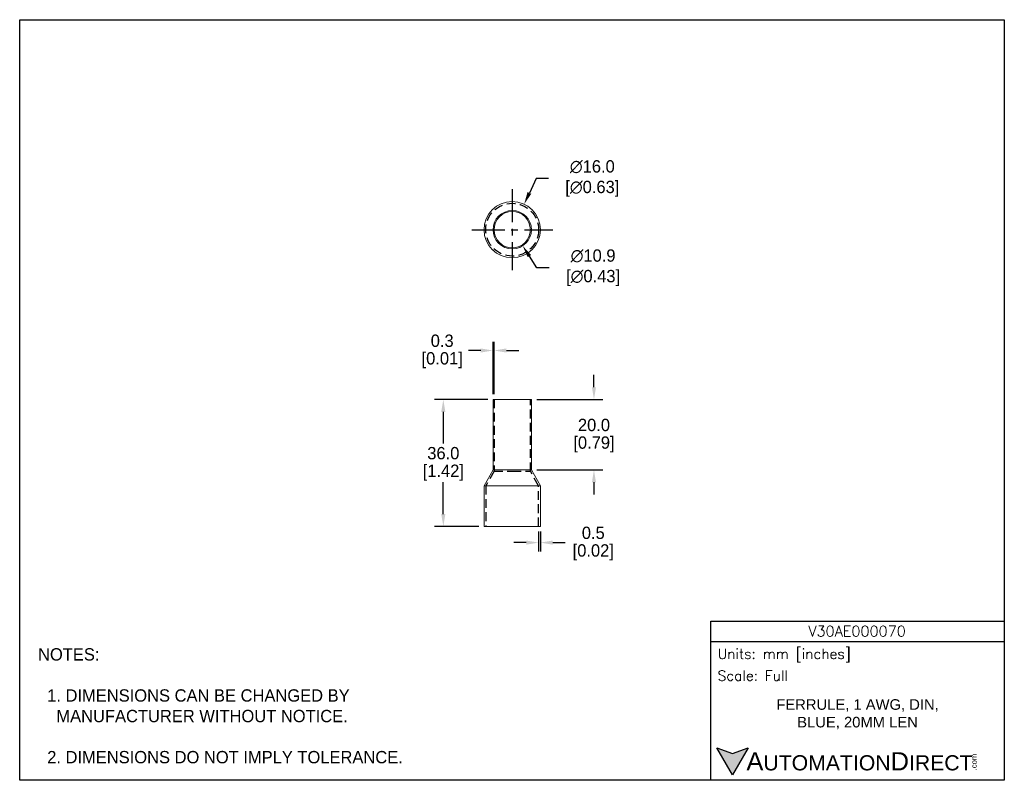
# Model space of a CAD drawing. Header units: inches. Extents: x 0 to 279, y 0 to 216.
import ezdxf

# ---------------------------------------------------------------- set-up
doc = ezdxf.new("R2010")
doc.units = ezdxf.units.IN
doc.header["$LTSCALE"] = 10
doc.header["$MEASUREMENT"] = 0
for name, pattern in [('CENTER', [2, 1.25, -0.25, 0.25, -0.25]), ('HIDDEN', [0.375, 0.25, -0.125]), ('SLD-Solid', [0])]:
    doc.linetypes.add(name, pattern=pattern)
for name, color, linetype in [('CENTER', 40, 'CENTER'), ('DIMENSIONS', 140, 'Continuous'), ('HIDDEN', 102, 'HIDDEN'), ('TEXT', 140, 'Continuous')]:
    doc.layers.add(name, color=color, linetype=linetype)
doc.styles.add('ROMANS', font='romans.shx')
doc.styles.add('型式1', font='txt')
doc.dimstyles.get("Standard").update_dxf_attribs({"dimtxt": 3.5, "dimasz": 3.5, "dimexe": 2.5, "dimexo": 1.5, "dimgap": 1, "dimtad": 0, "dimtih": 1, "dimtoh": 1, "dimdec": 1, "dimzin": 0, "dimdsep": 46, "dimtxsty": 'Standard', "dimcen": 0, "dimadec": 0, "dimazin": 0, "dimtfac": 1, "dimtdec": 1, "dimtofl": 0, "dimtmove": 0, "dimatfit": 3, "dimfxl": 1, "dimtolj": 1, "dimtzin": 0, "dimarcsym": 0})

# ---------------------------------------------------------------- blocks, each defined once
blk = doc.blocks.new('*D44')
at = {"layer": 'DEFPOINTS', "color": 0, "transparency": 16777216}
for p in [(143.15, 163.53), (136.37, 149.04)]:
    blk.add_point(p, dxfattribs=at)
at = {"layer": 'DIMENSIONS', "color": 0, "lineweight": -2, "transparency": 16777216}
for p, q in [((146.55, 170.82), (144.63, 166.7)), ((150.05, 170.82), (146.55, 170.82))]:
    blk.add_line(p, q, dxfattribs=at)
at = {"layer": 'DIMENSIONS', "color": 0, "transparency": 16777216}
blk.add_solid([(144.1, 166.95), (145.16, 166.46), (143.15, 163.53)], dxfattribs=at)
at = {"layer": 'DIMENSIONS', "color": 0, "transparency": 16777216, "insert": (161.84, 170.82), "char_height": 3.5, "attachment_point": 5}
blk.add_mtext('\\A1; ∅16.0\\P [∅0.63]', dxfattribs=at)
blk = doc.blocks.new('*D45')
at = {"layer": 'DEFPOINTS', "color": 0, "transparency": 16777216}
for p in [(136.79, 160.86), (142.73, 151.72)]:
    blk.add_point(p, dxfattribs=at)
at = {"layer": 'DIMENSIONS', "color": 0, "lineweight": -2, "transparency": 16777216}
for p, q in [((146.77, 145.51), (144.64, 148.78)), ((150.27, 145.51), (146.77, 145.51))]:
    blk.add_line(p, q, dxfattribs=at)
at = {"layer": 'DIMENSIONS', "color": 0, "transparency": 16777216}
blk.add_solid([(145.12, 149.1), (144.15, 148.47), (142.73, 151.72)], dxfattribs=at)
at = {"layer": 'DIMENSIONS', "color": 0, "transparency": 16777216, "insert": (162.06, 145.51), "char_height": 3.5, "attachment_point": 5}
blk.add_mtext('\\A1; ∅10.9\\P [∅0.43]', dxfattribs=at)
blk = doc.blocks.new('*D46')
at = {"layer": 'DEFPOINTS', "color": 0, "transparency": 16777216}
for p in [(145.21, 108.09), (162.96, 108.09), (145.21, 88.09)]:
    blk.add_point(p, dxfattribs=at)
at = {"layer": 'DIMENSIONS', "color": 0, "lineweight": -2, "transparency": 16777216}
for p, q in [((162.96, 111.59), (162.96, 115.09)), ((146.71, 108.09), (165.46, 108.09)), ((146.71, 88.09), (165.46, 88.09)), ((162.96, 84.59), (162.96, 81.09))]:
    blk.add_line(p, q, dxfattribs=at)
at = {"layer": 'DIMENSIONS', "color": 0, "transparency": 16777216}
for points in [[(162.38, 111.59), (163.54, 111.59), (162.96, 108.09)], [(162.38, 84.59), (163.54, 84.59), (162.96, 88.09)]]:
    blk.add_solid(points, dxfattribs=at)
at = {"layer": 'DIMENSIONS', "color": 0, "transparency": 16777216, "char_height": 3.5, "attachment_point": 5}
for s, insert in [('\\A1;20.0', (162.96, 100.84)), ('\\A1;[0.79]', (162.96, 95.34))]:
    blk.add_mtext(s, dxfattribs=dict(at, insert=insert))
blk = doc.blocks.new('*D47')
at = {"layer": 'DEFPOINTS', "color": 0, "transparency": 16777216}
for p in [(147.26, 72.09), (147.76, 72.09), (147.76, 67.47)]:
    blk.add_point(p, dxfattribs=at)
at = {"layer": 'DIMENSIONS', "color": 0, "lineweight": -2, "transparency": 16777216}
for p, q in [((147.26, 70.59), (147.26, 64.97)), ((147.76, 70.59), (147.76, 64.97)), ((143.76, 67.47), (140.26, 67.47)), ((151.26, 67.47), (154.76, 67.47))]:
    blk.add_line(p, q, dxfattribs=at)
at = {"layer": 'DIMENSIONS', "color": 0, "transparency": 16777216}
for points in [[(143.76, 68.05), (143.76, 66.89), (147.26, 67.47)], [(151.26, 68.05), (151.26, 66.89), (147.76, 67.47)]]:
    blk.add_solid(points, dxfattribs=at)
at = {"layer": 'DIMENSIONS', "color": 0, "transparency": 16777216, "char_height": 3.5, "attachment_point": 5}
for s, insert in [('\\A1;0.5', (162.76, 70.22)), ('\\A1;[0.02]', (162.76, 64.72))]:
    blk.add_mtext(s, dxfattribs=dict(at, insert=insert))
blk = doc.blocks.new('*D48')
at = {"layer": 'DEFPOINTS', "color": 0, "transparency": 16777216}
for p in [(134.31, 122), (134.31, 108.09), (134.61, 108.09)]:
    blk.add_point(p, dxfattribs=at)
at = {"layer": 'DIMENSIONS', "color": 0, "lineweight": -2, "transparency": 16777216}
for p, q in [((134.31, 109.59), (134.31, 124.5)), ((134.61, 109.59), (134.61, 124.5)), ((130.81, 122), (127.31, 122)), ((138.11, 122), (141.61, 122))]:
    blk.add_line(p, q, dxfattribs=at)
at = {"layer": 'DIMENSIONS', "color": 0, "transparency": 16777216}
for points in [[(130.81, 122.58), (130.81, 121.41), (134.31, 122)], [(138.11, 122.58), (138.11, 121.41), (134.61, 122)]]:
    blk.add_solid(points, dxfattribs=at)
at = {"layer": 'DIMENSIONS', "color": 0, "transparency": 16777216, "char_height": 3.5, "attachment_point": 5}
for s, insert in [('\\A1;0.3', (119.89, 124.75)), ('\\A1;[0.01]', (119.89, 119.25))]:
    blk.add_mtext(s, dxfattribs=dict(at, insert=insert))
blk = doc.blocks.new('*D49')
at = {"layer": 'DEFPOINTS', "color": 0, "transparency": 16777216}
for p in [(134.31, 108.09), (120.21, 72.09), (131.76, 72.09)]:
    blk.add_point(p, dxfattribs=at)
at = {"layer": 'DIMENSIONS', "color": 0, "lineweight": -2, "transparency": 16777216}
for p, q in [((132.81, 108.09), (117.71, 108.09)), ((120.21, 104.59), (120.21, 95.59)), ((120.21, 75.59), (120.21, 84.59)), ((130.26, 72.09), (117.71, 72.09))]:
    blk.add_line(p, q, dxfattribs=at)
at = {"layer": 'DIMENSIONS', "color": 0, "transparency": 16777216}
for points in [[(119.62, 104.59), (120.79, 104.59), (120.21, 108.09)], [(119.62, 75.59), (120.79, 75.59), (120.21, 72.09)]]:
    blk.add_solid(points, dxfattribs=at)
at = {"layer": 'DIMENSIONS', "color": 0, "transparency": 16777216, "char_height": 3.5, "attachment_point": 5}
for s, insert in [('\\A1;36.0', (120.21, 92.84)), ('\\A1;[1.42]', (120.21, 87.34))]:
    blk.add_mtext(s, dxfattribs=dict(at, insert=insert))

msp = doc.modelspace()

# ---------------------------------------------------------------- hatches: boundary and pattern name
at = {"layer": 'TEXT'}
msp.add_hatch(color=256, dxfattribs=at).paths.add_polyline_path([(206.74, 9.21), (202.31, 7.59), (197.87, 9.21), (202.31, 1.53)])

# ---------------------------------------------------------------- linework, layer by layer
at = {"color": 7, "linetype": 'SLD-Solid', "lineweight": 15}
for p, q in [((134.31, 108.09), (134.31, 88.09)), ((134.31, 108.09), (139.76, 108.09)), ((139.76, 108.09), (145.21, 108.09)), ((145.21, 88.09), (145.21, 108.09)), ((134.31, 88.09), (131.76, 83.59)), ((134.31, 88.09), (139.76, 88.09)), ((139.76, 88.09), (145.21, 88.09)), ((147.76, 83.59), (145.21, 88.09)), ((131.76, 83.59), (131.76, 72.09)), ((131.76, 83.59), (139.76, 83.59)), ((139.76, 83.59), (147.76, 83.59)), ((147.76, 72.09), (147.76, 83.59)), ((131.76, 72.09), (139.76, 72.09)), ((139.76, 72.09), (147.76, 72.09))]:
    msp.add_line(p, q, dxfattribs=at)
for radius in [8, 5.45, 5.15]:
    msp.add_circle((139.76, 156.29), radius, dxfattribs=at)
at = {"layer": 'CENTER', "ltscale": 0.75}
for p, q in [((139.76, 167.79), (139.76, 144.79)), ((128.26, 156.29), (151.26, 156.29))]:
    msp.add_line(p, q, dxfattribs=at)
at = {"layer": 'DEFPOINTS'}
msp.add_lwpolyline([(0, 215.9), (279.4, 215.9), (279.4, 0), (0, 0)], close=True, dxfattribs=at)
at = {"layer": 'HIDDEN'}
for p, q in [((134.61, 108.09), (134.61, 87.74)), ((144.91, 87.74), (144.91, 108.09)), ((134.61, 87.74), (132.26, 83.59)), ((134.61, 87.74), (139.76, 87.74)), ((139.76, 87.74), (144.91, 87.74)), ((147.26, 83.59), (144.91, 87.74)), ((132.26, 83.59), (132.26, 72.09)), ((147.26, 72.09), (147.26, 83.59))]:
    msp.add_line(p, q, dxfattribs=at)
msp.add_circle((139.76, 156.29), 7.5, dxfattribs=at)
at = {"layer": 'TEXT'}
msp.add_line((196.09, 39.42), (279.4, 39.42), dxfattribs=at)
for points in [[(196.09, 0), (196.09, 45.17), (279.4, 45.17), (279.4, 0)], [(206.74, 9.21), (202.31, 1.53), (197.87, 9.21), (202.31, 7.59)]]:
    msp.add_lwpolyline(points, close=True, dxfattribs=at)

# ---------------------------------------------------------------- texts
for s, insert, char_height, width, attachment_point, style in [('V30AE000070', (237.62, 42.33), 3, 55.9017, 5, 'ROMANS'), (' Units: mm [inches]', (196.09, 35.43), 2.8712, 83.3079, 4, 'ROMANS'), (' Scale: Full', (196.09, 29.69), 2.8712, 83.3079, 4, 'ROMANS'), ('{\\fArial|b0|i0|c0|p34;     \\H1.2x;A\\H0.8333x;UTOMATION\\H1.2x;D\\H0.8333x;IRECT}', (197.87, 5.37), 4.3068, 72.9565, 4, '型式1')]:
    msp.add_mtext(s, dxfattribs=dict(at, insert=insert, char_height=char_height, width=width, attachment_point=attachment_point, style=style))
at = {"layer": 'TEXT', "insert": (5.21, 37.5), "char_height": 3.5, "attachment_point": 1}
msp.add_mtext_dynamic_manual_height_columns('NOTES:\\P\\P  1. DIMENSIONS CAN BE CHANGED BY      \\P    MANUFACTURER WITHOUT NOTICE.\\P\\P  2. DIMENSIONS DO NOT IMPLY TOLERANCE.', width=190.8823, gutter_width=1, heights=[0], dxfattribs=at)
at = {"layer": 'TEXT', "insert": (237.75, 18.74), "char_height": 3, "width": 53.8514, "attachment_point": 5}
msp.add_mtext('{\\fArial|b0|i0|c0|p34;FERRULE, 1 AWG, DIN, BLUE, 20MM LEN}', dxfattribs=at)
at = {"layer": 'TEXT', "insert": (270.01, 2.84), "char_height": 1.5505, "width": 4.5946, "attachment_point": 1, "rotation": 90, "style": '型式1'}
msp.add_mtext('{\\fArial|b0|i0|c0|p34;.com}', dxfattribs=at)

# ---------------------------------------------------------------- dimensions: what is measured, and where the dimension line sits
at = {"layer": 'DIMENSIONS'}
for p1, p2, picture, middle in [((136.37, 149.04), (143.15, 163.53), '*D44', (161.84, 170.82)), ((136.79, 160.86), (142.73, 151.72), '*D45', (162.06, 145.51))]:
    dim = msp.add_diameter_dim_2p(p1=p1, p2=p2, text=' <>', dimstyle='Standard', override={"dimpost": '\\X'}, dxfattribs=at)
    dim.commit()
    dim.dimension.update_dxf_attribs({"geometry": picture, "text_midpoint": middle, "dimtype": 163})
for base, p1, p2, picture, middle in [((134.31, 122), (134.61, 108.09), (134.31, 108.09), '*D48', (119.89, 122)), ((147.76, 67.47), (147.26, 72.09), (147.76, 72.09), '*D47', (162.76, 67.47))]:
    dim = msp.add_linear_dim(base=base, p1=p1, p2=p2, dimstyle='Standard', override={"dimpost": '\\X'}, dxfattribs=at)
    dim.commit()
    dim.dimension.update_dxf_attribs({"geometry": picture, "text_midpoint": middle})
for base, p1, p2, picture, middle in [((162.96, 108.09), (145.21, 88.09), (145.21, 108.09), '*D46', (162.96, 98.09)), ((120.21, 72.09), (134.31, 108.09), (131.76, 72.09), '*D49', (120.21, 90.09))]:
    dim = msp.add_linear_dim(base=base, p1=p1, p2=p2, angle=90, dimstyle='Standard', override={"dimpost": '\\X'}, dxfattribs=at)
    dim.commit()
    dim.dimension.update_dxf_attribs({"geometry": picture, "text_midpoint": middle})

doc.saveas('drawing.dxf')
